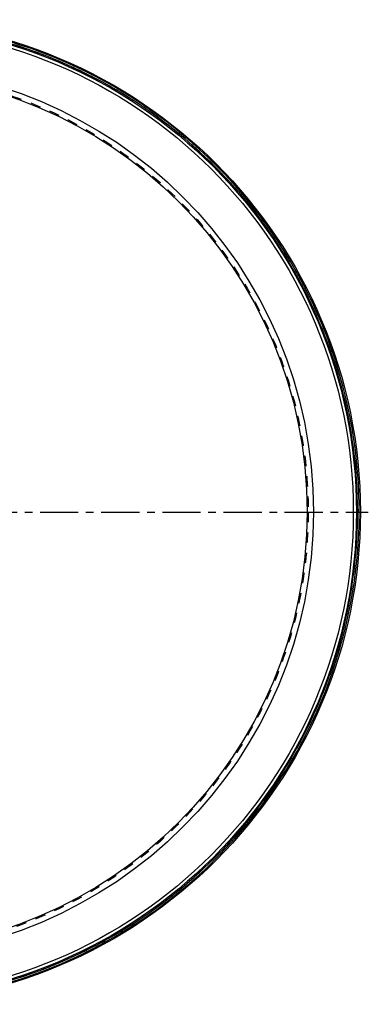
# Model space of a CAD drawing. Header units: millimetres. Extents: x 180 to 820, y 180 to 820.
# Tile 6 of 6: x 597 to 820, y 185 to 815. Entities that reach past the tile are written whole.
import ezdxf

# ---------------------------------------------------------------- set-up
doc = ezdxf.new("R2010")
doc.units = ezdxf.units.MM
doc.header["$LTSCALE"] = 65.185185
doc.linetypes.add('CENTER', pattern=[0.6, 0.375, -0.075, 0.075, -0.075])
doc.linetypes.add('HIDDEN', pattern=[0.2, 0.1, -0.1])
doc.layers.add('KONST.EL_MIT_GEO', color=7, linetype='CONTINUOUS')
doc.layers.add('L1', color=7, linetype='CONTINUOUS')

msp = doc.modelspace()

# ---------------------------------------------------------------- linework, layer by layer
at = {"layer": 'KONST.EL_MIT_GEO', "color": 7, "linetype": 'Continuous'}
for radius in [315, 312.5, 310.5, 285, 281]:
    msp.add_circle((500, 500), radius, dxfattribs=at)
at = {"layer": 'KONST.EL_MIT_GEO', "color": 8, "linetype": 'HIDDEN'}
msp.add_circle((500, 500), 281.65, dxfattribs=at)
at = {"layer": 'KONST.EL_MIT_GEO', "color": 7, "linetype": 'Continuous'}
for radius, start, end in [(314.29, 106.73214, 73.26786), (313.29, 133.88598, 73.27116)]:
    msp.add_arc((500, 500), radius, start, end, dxfattribs=at)
at = {"layer": 'KONST.EL_MIT_GEO', "color": 8, "linetype": 'HIDDEN'}
msp.add_arc((500, 500), 313.29, 133.21406, 73.27116, dxfattribs=at)
at = {"layer": 'L1', "color": 2, "linetype": 'CENTER'}
msp.add_line((179.91, 500), (820.09, 500), dxfattribs=at)

doc.saveas('drawing.dxf')
